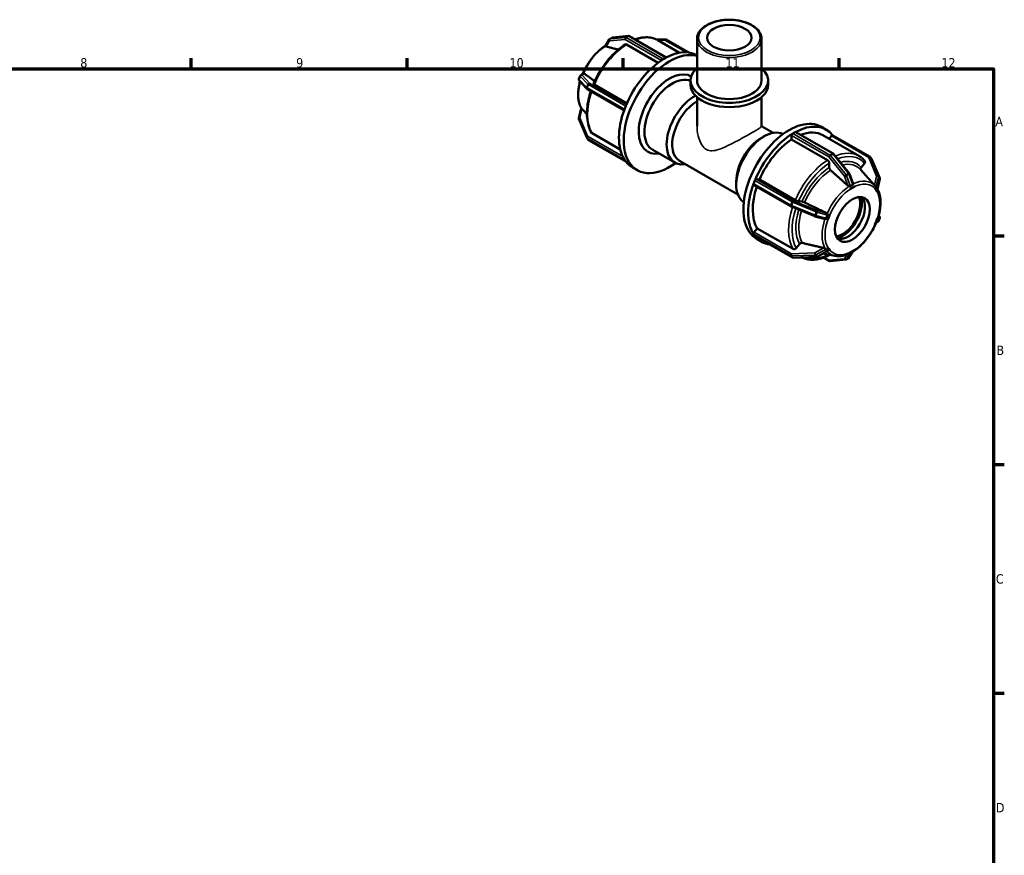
# Model space of a CAD drawing. Header units: millimetres. Extents: x 0 to 893, y -239 to 594.
# Tile 8 of 8: x 505 to 825, y 319 to 590. Entities that reach past the tile are written whole.
import ezdxf

# ---------------------------------------------------------------- set-up
doc = ezdxf.new("R2010")
doc.units = ezdxf.units.MM
for name, color, linetype, lineweight in [('Border (ANSI)', 7, 'Continuous', 70), ('Visible (ANSI)', 7, 'Continuous', 50), ('Visible Narrow (ANSI)', 7, 'Continuous', 35)]:
    doc.layers.add(name, color=color, linetype=linetype, lineweight=lineweight)
doc.styles.add('Note Text (ANSI)', font='tahoma.ttf')

# ---------------------------------------------------------------- blocks, each defined once
blk = doc.blocks.new('Borders Default Border')
at = {"layer": 'Border (ANSI)'}
for p, q in [((560.67, 574), (560.67, 577.45)), ((630.75, 574), (630.75, 577.45)), ((700.83, 574), (700.83, 577.45)), ((770.92, 574), (770.92, 577.45)), ((821, 519.75), (824.45, 519.75)), ((821, 445.5), (824.45, 445.5)), ((821, 371.25), (824.45, 371.25))]:
    blk.add_line(p, q, dxfattribs=at)
at = {"layer": 'Border (ANSI)', "flags": 128}
blk.add_lwpolyline([(20, 20), (20, 574), (821, 574), (821, 20), (20, 20)], dxfattribs=at)
at = {"layer": 'Border (ANSI)', "attachment_point": 7, "style": 'Note Text (ANSI)'}
for s, insert, char_height in [('12', (804.13, 574.4), 3.048), ('8', (524.63, 574.33), 3.05), ('9', (594.7, 574.34), 3.05), ('10', (663.96, 574.34), 3.048), ('11', (734.04, 574.4), 3.048), ('A', (821.63, 555.35), 3.05), ('B', (821.99, 481.1), 3.05), ('C', (821.8, 406.8), 3.05), ('D', (821.81, 332.6), 3.05)]:
    blk.add_mtext(s, dxfattribs=dict(at, insert=insert, char_height=char_height))

msp = doc.modelspace()

# ---------------------------------------------------------------- linework, layer by layer
at = {"layer": 'Visible (ANSI)'}
for p, q in [((695.074, 581.47), (696.328, 583.496)), ((697.303, 584.123), (696.497, 583.659)), ((702.556, 584.649), (697.499, 584.185)), ((712.205, 575.972), (701.929, 581.889)), ((714.862, 577.663), (702.839, 584.587)), ((711.729, 583.468), (714.546, 583.554)), ((712.103, 583.268), (719.154, 579.207)), ((714.801, 583.49), (722.093, 579.291)), ((724.803, 570.184), (724.803, 583.69)), ((745.758, 570.184), (745.758, 583.69)), ((713.905, 577.124), (714.308, 577.356)), ((714.308, 577.356), (714.711, 577.589)), ((724.788, 578.386), (724.803, 578.377)), ((687.038, 571.914), (687.83, 572.44)), ((686.856, 571.688), (686.453, 570.649)), ((686.551, 570.146), (689.08, 567.465)), ((691.487, 568.906), (702.051, 562.822)), ((722.708, 568.794), (722.708, 570.184)), ((747.854, 568.794), (747.854, 570.184)), ((689.19, 567.379), (701.127, 560.504)), ((724.803, 555.323), (724.803, 564.792)), ((745.758, 555.323), (745.758, 564.792)), ((686.434, 557.996), (687.233, 561.254)), ((701.247, 560.847), (701.448, 561.367)), ((701.448, 561.367), (701.65, 561.886)), ((688.986, 551.641), (686.458, 557.697)), ((690.744, 553.05), (699.888, 547.784)), ((745.758, 555.371), (749.534, 553.196)), ((755.851, 552.969), (756.254, 553.202)), ((756.254, 553.202), (756.657, 553.434)), ((756.896, 553.457), (769.008, 546.483)), ((765.178, 555.127), (766.733, 554.231)), ((689.036, 551.55), (689.439, 550.975)), ((689.593, 550.835), (701.693, 543.867)), ((745.644, 551.525), (746.545, 552.048)), ((755.511, 551.033), (755.511, 552.382)), ((767.148, 544.332), (755.511, 551.033)), ((765.685, 552.412), (777.322, 545.71)), ((767.697, 551.253), (768.448, 552.187)), ((780.969, 545.386), (768.858, 552.361)), ((710.409, 547.662), (717.594, 543.525)), ((701.448, 544.198), (701.247, 544.486)), ((701.65, 543.911), (701.448, 544.198)), ((719.138, 544.113), (738.037, 533.23)), ((767.714, 541.929), (767.714, 543.351)), ((769.142, 546.368), (774.199, 540.08)), ((778.085, 541.97), (779.15, 543.294)), ((781.526, 544.671), (781.123, 545.246)), ((781.575, 544.58), (784.104, 538.524)), ((703.828, 541.99), (705.384, 541.094)), ((780.345, 538.529), (777.997, 541.176)), ((737.529, 537.434), (737.529, 536.391)), ((743.192, 536.692), (743.394, 537.212)), ((743.394, 537.212), (743.595, 537.731)), ((744.059, 538.142), (745.069, 538.05)), ((745.069, 538.05), (756.706, 531.348)), ((774.277, 539.942), (775.475, 536.625)), ((784.127, 538.225), (783.328, 534.964)), ((755.358, 529.275), (743.247, 536.249)), ((774.49, 534.952), (774.489, 534.954)), ((774.489, 534.95), (774.49, 534.952)), ((775.232, 535.379), (774.49, 534.952)), ((775.975, 535.807), (775.232, 535.379)), ((775.974, 535.809), (775.975, 535.807)), ((775.975, 535.807), (775.974, 535.805)), ((782.556, 535.202), (782.558, 535.203)), ((782.558, 535.203), (782.558, 535.206)), ((782.929, 534.674), (782.558, 535.203)), ((782.618, 535.966), (782.593, 535.994)), ((783.3, 534.144), (782.929, 534.674)), ((783.3, 534.144), (783.298, 534.143)), ((783.301, 534.147), (783.3, 534.144)), ((757.762, 530.978), (758.827, 530.88)), ((763, 526.103), (755.414, 529.247)), ((766.088, 525.25), (763.056, 526.084)), ((767.165, 524.852), (767.162, 524.853)), ((767.536, 525.809), (767.165, 524.852)), ((767.165, 524.853), (767.165, 524.852)), ((767.907, 526.767), (767.536, 525.809)), ((767.905, 526.767), (767.907, 526.767)), ((767.907, 526.767), (767.908, 526.767)), ((782.558, 523.441), (782.929, 524.398)), ((783.523, 524.307), (782.887, 523.884)), ((782.929, 524.398), (783.3, 525.356)), ((783.298, 525.356), (783.3, 525.356)), ((783.3, 525.356), (783.301, 525.356)), ((783.706, 524.533), (784.109, 525.572)), ((784.01, 526.075), (783.747, 526.355)), ((743.317, 520.938), (744.326, 522.194)), ((744.326, 522.194), (755.963, 515.493)), ((782.558, 523.441), (782.556, 523.442)), ((782.558, 523.442), (782.558, 523.441)), ((743.394, 520.043), (743.192, 520.331)), ((743.595, 519.756), (743.394, 520.043)), ((755.761, 512.731), (743.65, 519.705)), ((744.218, 518.731), (745.774, 517.835)), ((757.02, 515.777), (758.085, 517.102)), ((767.063, 514.758), (763.819, 512.959)), ((767.162, 516.062), (767.165, 516.064)), ((767.165, 516.064), (767.165, 516.066)), ((767.165, 516.064), (767.536, 515.534)), ((767.536, 515.534), (767.907, 515.005)), ((767.907, 515.005), (767.905, 515.003)), ((767.908, 515.007), (767.907, 515.005)), ((775.451, 514.692), (774.233, 512.725)), ((774.49, 514.401), (775.232, 514.829)), ((775.232, 514.829), (775.975, 515.256)), ((775.974, 515.259), (775.975, 515.256)), ((775.975, 515.256), (775.974, 515.255)), ((763.601, 512.899), (756.015, 512.667)), ((769.545, 513.264), (765.753, 514.031)), ((765.87, 512.701), (767.723, 511.634)), ((768.006, 511.572), (773.063, 512.036)), ((773.259, 512.098), (774.065, 512.562)), ((774.49, 514.401), (774.489, 514.403)), ((774.489, 514.4), (774.49, 514.401))]:
    msp.add_line(p, q, dxfattribs=at)
for centre, start, end in [((696.736, 583.243), 119.93599, 148.23601), ((697.543, 583.707), 95.23725, 119.93599), ((702.6, 584.171), 60.06401, 95.23725), ((714.561, 583.074), 60.06401, 91.75008), ((686.901, 570.475), 158.80211, 223.33003), ((687.304, 571.514), 123.56778, 158.80211), ((689.429, 567.795), 223.33003, 240.06401), ((686.901, 557.882), 166.23177, 202.66139), ((689.429, 551.826), 202.66139, 215.02709), ((689.832, 551.251), 215.02709, 240.06401), ((768.768, 546.067), 38.80817, 60.06401), ((780.729, 544.97), 35.02709, 60.06401), ((781.133, 544.395), 22.66139, 35.02709), ((773.825, 539.779), 19.87113, 38.80817), ((783.661, 538.339), 346.23177, 22.66139), ((755.598, 529.691), 240.06401, 247.48785), ((763.183, 526.547), 247.48785, 254.62405), ((783.258, 524.707), 303.56778, 338.80211), ((783.661, 525.746), 338.80211, 43.33003), ((756.001, 513.147), 240.06401, 271.75008), ((763.587, 513.379), 271.75008, 299.01129), ((767.962, 512.05), 240.06401, 275.23725), ((773.019, 512.514), 275.23725, 299.93599), ((773.825, 512.978), 299.93599, 328.23601)]:
    msp.add_arc(centre, 0.48, start, end, dxfattribs=at)
for centre, major_axis, ratio in [((735.281, 584.083), (-7.2, 0), 0.5758617), ((775.232, 525.104), (-3.992, -6.933), 0.5780931)]:
    msp.add_ellipse(centre, major_axis=major_axis, ratio=ratio, dxfattribs=at)
for centre, major_axis, ratio, start_param, end_param in [((715.864, 559.292), (10.48, 18.198), 0.5780931, 0.1374266, 4.0574051), ((714.308, 560.188), (10.48, 18.198), 0.5780931, 0, 0.7515128), ((714.308, 560.188), (-10.48, -18.198), 0.5780931, 3.9570088, 4.940303), ((714.308, 560.188), (-10.48, -18.198), 0.5780931, 3.9250571, 3.9570088), ((713.905, 576.732), (0.24, 0.416), 0.5780931, 0.7834645, 0.9951913), ((714.308, 560.188), (-10.48, -18.198), 0.5780931, 3.8931054, 3.9250571), ((714.711, 577.196), (0.24, 0.416), 0.5780931, 0.5717377, 0.7834645), ((715.864, 559.292), (7.046, 12.236), 0.5780931, 6.2812423, 9.8606183), ((735.281, 570.184), (-12.573, 0), 0.5758617, 5.6974998, 10.0104635), ((716.797, 558.755), (6.388, 11.092), 0.5780931, 0.0718541, 3.1415927), ((735.281, 570.184), (-10.477, 0), 0.5758617, 0, 3.1415927), ((735.281, 568.794), (-12.573, 0), 0.5758617, 0, 3.1415927), ((723.981, 554.618), (-6.388, -11.092), 0.5780931, 3.8892132, 6.7342121), ((724.886, 554.096), (-5.749, -9.983), 0.5780931, 3.9352502, 6.2831853), ((714.308, 560.188), (-10.48, -18.198), 0.5780931, 5.0042063, 5.9875005), ((714.308, 560.188), (-10.48, -18.198), 0.5780931, 4.9722547, 5.0042063), ((701.541, 560.82), (0.24, 0.416), 0.5780931, 1.830662, 2.0423888), ((714.308, 560.188), (-10.48, -18.198), 0.5780931, 4.940303, 4.9722547), ((701.944, 561.859), (0.24, 0.416), 0.5780931, 1.6189352, 1.830662), ((754.698, 536.929), (10.48, 18.198), 0.5780931, 0, 3.1415927), ((756.254, 536.033), (10.48, 18.198), 0.5780931, 6.0515385, 7.0346981), ((746.58, 541.604), (-6.388, -11.092), 0.5780931, 3.1767831, 6.2479949), ((756.254, 536.033), (-10.48, -18.198), 0.5780931, 3.9570088, 4.940303), ((755.851, 552.577), (0.24, 0.416), 0.5780931, 0.9951913, 2.3542608), ((755.851, 552.577), (-0.24, -0.416), 0.5780931, 3.9250571, 4.1367839), ((756.657, 553.041), (-0.24, -0.416), 0.5780931, 3.7133303, 3.9250571), ((756.657, 553.041), (0.24, 0.416), 0.5780931, 0, 0.5717377), ((756.254, 536.033), (9.432, 16.378), 0.5780931, 0, 0.6165468), ((745.675, 542.125), (-5.749, -9.983), 0.5780931, 3.9289245, 5.4958534), ((756.254, 536.033), (-9.432, -16.378), 0.5780931, 3.9806413, 4.9166705), ((768.618, 551.945), (0.24, 0.416), 0.5780931, 0, 1.3070632), ((701.541, 544.851), (-0.24, -0.416), 0.5780931, 5.8077254, 6.0194522), ((714.308, 560.188), (-10.48, -18.198), 0.5780931, 5.9875005, 6.0194522), ((714.308, 560.188), (-10.48, -18.198), 0.5780931, 6.0194522, 6.0514039), ((701.944, 544.276), (-0.24, -0.416), 0.5780931, 6.0194522, 6.231179), ((714.308, 560.188), (-10.48, -18.198), 0.5780931, 6.0514039, 6.2831853), ((743.889, 537.705), (-0.24, -0.416), 0.5780931, 4.7605279, 4.9722547), ((743.889, 537.705), (0.24, 0.416), 0.5780931, 0.2598657, 1.6189352), ((756.254, 536.033), (-10.48, -18.198), 0.5780931, 5.0042063, 5.9875005), ((756.254, 536.033), (-9.432, -16.378), 0.5780931, 5.0524218, 5.963868), ((743.486, 536.665), (-0.24, -0.416), 0.5780931, 5.1839815, 6.2831853), ((743.486, 536.665), (-0.24, -0.416), 0.5780931, 4.9722547, 5.1839815), ((772.121, 526.896), (3.992, 6.933), 0.5780931, 3.5402256, 5.8845523), ((772.121, 526.896), (4.366, 7.582), 0.5780931, 3.6313594, 5.7934185), ((773.677, 526), (-3.992, -6.933), 0.5780931, 0.195319, 2.9462737), ((743.486, 520.696), (0.24, 0.416), 0.5780931, 1.3070632, 2.6661328), ((743.486, 520.696), (-0.24, -0.416), 0.5780931, 5.8077254, 6.0194522), ((743.889, 520.121), (-0.24, -0.416), 0.5780931, 6.0194522, 6.231179), ((743.889, 520.121), (-0.24, -0.416), 0.5780931, 6.231179, 6.2831853), ((756.254, 536.033), (-10.48, -18.198), 0.5780931, 6.0514039, 6.5148321)]:
    msp.add_ellipse(centre, major_axis=major_axis, ratio=ratio, start_param=start_param, end_param=end_param, dxfattribs=at)
for points, knots in [([(745.758, 583.69), (745.758, 584.335), (745.591, 584.978), (744.943, 586.213), (744.448, 586.8), (743.166, 587.873), (742.364, 588.351), (740.548, 589.134), (739.532, 589.436), (737.396, 589.836), (736.276, 589.935), (734.043, 589.919), (732.93, 589.806), (730.815, 589.379), (729.814, 589.064), (728.024, 588.257), (727.235, 587.764), (725.96, 586.64), (725.471, 586.01), (724.928, 584.804), (724.803, 584.248), (724.803, 583.69)], [0.7853982, 0.7853982, 0.7853982, 0.7853982, 1.0789672, 1.0789672, 1.3882812, 1.3882812, 1.7139979, 1.7139979, 2.0416909, 2.0416909, 2.3680762, 2.3680762, 2.6939096, 2.6939096, 3.020376, 3.020376, 3.3481308, 3.3481308, 3.6732442, 3.6732442, 3.9269908, 3.9269908, 3.9269908, 3.9269908]), ([(701.519, 581.922), (700.689, 581.389), (699.867, 580.773), (698.267, 579.392), (697.488, 578.628), (695.996, 576.978), (695.284, 576.093), (693.95, 574.23), (693.327, 573.252), (692.192, 571.238), (691.68, 570.201), (691.231, 569.151)], [0.05632555, 0.05632555, 0.05632555, 0.05632555, 0.24318467, 0.24318467, 0.43004379, 0.43004379, 0.61690291, 0.61690291, 0.80376203, 0.80376203, 0.99062115, 0.99062115, 0.99062115, 0.99062115]), ([(701.929, 581.889), (701.859, 581.929), (701.777, 581.958), (701.648, 581.97), (701.578, 581.957), (701.526, 581.926), (701.522, 581.924), (701.519, 581.922)], [0, 0, 0, 0, 0.029604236, 0.029604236, 0.059231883, 0.059231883, 0.061219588, 0.061219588, 0.061219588, 0.061219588]), ([(712.103, 583.268), (711.605, 583.554), (711.071, 583.778), (709.951, 584.093), (709.364, 584.185), (708.155, 584.239), (707.533, 584.201), (706.268, 584.002), (705.626, 583.841), (704.883, 583.588), (704.787, 583.555), (704.692, 583.52)], [5.49972085, 5.49972085, 5.49972085, 5.49972085, 5.64516788, 5.64516788, 5.79061491, 5.79061491, 5.93606194, 5.93606194, 6.08150896, 6.08150896, 6.10291493, 6.10291493, 6.10291493, 6.10291493]), ([(695.111, 581.529), (694.118, 580.911), (693.146, 580.123), (691.278, 578.245), (690.388, 577.143), (688.853, 574.809), (688.2, 573.586), (687.675, 572.337)], [6.32385955, 6.32385955, 6.32385955, 6.32385955, 6.63899345, 6.63899345, 6.96797575, 6.96797575, 7.28401981, 7.28401981, 7.28401981, 7.28401981]), ([(695.081, 581.371), (695.071, 581.389), (695.065, 581.406), (695.061, 581.439), (695.065, 581.455), (695.074, 581.47)], [-0.339735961, -0.339735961, -0.339735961, -0.339735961, -0.325147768, -0.325147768, -0.30790464, -0.30790464, -0.30790464, -0.30790464]), ([(695.283, 581.248), (695.279, 581.249), (695.275, 581.25), (695.216, 581.267), (695.166, 581.289), (695.108, 581.333), (695.092, 581.351), (695.081, 581.371)], [0.173212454, 0.173212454, 0.173212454, 0.173212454, 0.175003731, 0.175003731, 0.199335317, 0.199335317, 0.213410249, 0.213410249, 0.213410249, 0.213410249]), ([(687.933, 572.483), (687.965, 572.491), (687.998, 572.492), (688.084, 572.483), (688.135, 572.462), (688.181, 572.43), (688.185, 572.428), (688.188, 572.426)], [0.130989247, 0.130989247, 0.130989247, 0.130989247, 0.14506418, 0.14506418, 0.169395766, 0.169395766, 0.171187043, 0.171187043, 0.171187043, 0.171187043]), ([(686.815, 569.866), (686.67, 569.339), (686.549, 568.814), (686.221, 567.007), (686.15, 565.758), (686.36, 563.456), (686.639, 562.402), (687.143, 561.416), (687.189, 561.332), (687.236, 561.249)], [7.49118481, 7.49118481, 7.49118481, 7.49118481, 7.62381776, 7.62381776, 7.95345741, 7.95345741, 8.28256586, 8.28256586, 8.31387138, 8.31387138, 8.31387138, 8.31387138]), ([(691.232, 569.151), (691.228, 569.142), (691.228, 569.133), (691.237, 569.098), (691.266, 569.062), (691.349, 568.992), (691.417, 568.946), (691.487, 568.906)], [-0.071347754, -0.071347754, -0.071347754, -0.071347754, -0.059231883, -0.059231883, -0.029604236, -0.029604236, 0, 0, 0, 0]), ([(690.317, 566.729), (690.025, 565.838), (689.781, 564.947), (689.362, 563.02), (689.208, 561.988), (689.053, 559.988), (689.053, 559.019), (689.211, 557.174), (689.369, 556.298), (689.844, 554.667), (690.161, 553.913), (690.557, 553.235)], [1.13343946, 1.13343946, 1.13343946, 1.13343946, 1.29071818, 1.29071818, 1.47769065, 1.47769065, 1.66466312, 1.66466312, 1.85163559, 1.85163559, 2.03860806, 2.03860806, 2.03860806, 2.03860806]), ([(687.266, 561.219), (687.28, 561.209), (687.297, 561.193), (687.352, 561.141), (687.394, 561.097), (687.439, 561.046), (687.442, 561.043), (687.445, 561.039)], [0.130989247, 0.130989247, 0.130989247, 0.130989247, 0.14506418, 0.14506418, 0.169395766, 0.169395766, 0.171187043, 0.171187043, 0.171187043, 0.171187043]), ([(690.557, 553.235), (690.56, 553.23), (690.562, 553.226), (690.606, 553.155), (690.674, 553.09), (690.744, 553.05)], [-0.031570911, -0.031570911, -0.031570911, -0.031570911, -0.029604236, -0.029604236, 0, 0, 0, 0]), ([(767.714, 543.351), (767.714, 543.432), (767.697, 543.537), (767.644, 543.717), (767.597, 543.825), (767.498, 543.996), (767.429, 544.09), (767.3, 544.226), (767.218, 544.292), (767.148, 544.332)], [-0.11857334, -0.11857334, -0.11857334, -0.11857334, -0.08888919, -0.08888919, -0.05923188, -0.05923188, -0.02960424, -0.02960424, 0, 0, 0, 0]), ([(779.214, 544.115), (779.105, 544.244), (778.993, 544.369), (778.761, 544.61), (778.642, 544.726), (778.396, 544.949), (778.269, 545.056), (778.01, 545.26), (777.877, 545.357), (777.604, 545.541), (777.464, 545.628), (777.322, 545.71)], [5.29166623, 5.29166623, 5.29166623, 5.29166623, 5.33327715, 5.33327715, 5.37488808, 5.37488808, 5.416499, 5.416499, 5.45810993, 5.45810993, 5.49972085, 5.49972085, 5.49972085, 5.49972085]), ([(779.15, 543.294), (779.211, 543.37), (779.266, 543.468), (779.324, 543.638), (779.338, 543.74), (779.325, 543.903), (779.296, 543.993), (779.242, 544.078), (779.229, 544.096), (779.213, 544.114)], [-0.118573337, -0.118573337, -0.118573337, -0.118573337, -0.088889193, -0.088889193, -0.059231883, -0.059231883, -0.029604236, -0.029604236, -0.02124675, -0.02124675, -0.02124675, -0.02124675]), ([(768.133, 541.055), (768.108, 541.076), (768.085, 541.1), (767.998, 541.191), (767.929, 541.285), (767.83, 541.456), (767.783, 541.563), (767.73, 541.744), (767.714, 541.848), (767.714, 541.929)], [0.256821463, 0.256821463, 0.256821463, 0.256821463, 0.266797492, 0.266797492, 0.296430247, 0.296430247, 0.326102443, 0.326102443, 0.35580387, 0.35580387, 0.35580387, 0.35580387]), ([(778.02, 541.15), (778.006, 541.168), (777.992, 541.186), (777.939, 541.271), (777.91, 541.361), (777.897, 541.524), (777.911, 541.626), (777.969, 541.796), (778.024, 541.894), (778.085, 541.97)], [0.258551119, 0.258551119, 0.258551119, 0.258551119, 0.266797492, 0.266797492, 0.296430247, 0.296430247, 0.326102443, 0.326102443, 0.35580387, 0.35580387, 0.35580387, 0.35580387]), ([(769.545, 513.264), (770.398, 513.091), (771.314, 513.119), (773.259, 513.553), (774.294, 513.99), (776.351, 515.236), (777.372, 516.054), (779.284, 517.976), (780.173, 519.078), (781.736, 521.454), (782.41, 522.726), (783.479, 525.321), (783.874, 526.643), (784.341, 529.214), (784.411, 530.463), (784.202, 532.765), (783.923, 533.819), (783.419, 534.803), (783.375, 534.886), (783.329, 534.967)], [2.549122, 2.549122, 2.549122, 2.549122, 2.845364, 2.845364, 3.1672542, 3.1672542, 3.4974008, 3.4974008, 3.8263831, 3.8263831, 4.1541574, 4.1541574, 4.4822251, 4.4822251, 4.8118648, 4.8118648, 5.1409732, 5.1409732, 5.1716112, 5.1716112, 5.1716112, 5.1716112]), ([(774.145, 535.841), (774.099, 535.854), (774.053, 535.872), (773.933, 535.93), (773.863, 535.977), (773.806, 536.025), (773.802, 536.029), (773.798, 536.033), (773.794, 536.036)], [0.305992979, 0.305992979, 0.305992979, 0.305992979, 0.320067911, 0.320067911, 0.344399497, 0.344399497, 0.344399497, 0.346190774, 0.346190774, 0.346190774, 0.346190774]), ([(774.59, 535.809), (774.59, 535.809), (774.59, 535.809), (774.568, 535.794), (774.544, 535.784), (774.477, 535.773), (774.434, 535.776), (774.322, 535.792), (774.24, 535.813), (774.151, 535.839), (774.148, 535.84), (774.145, 535.841)], [-0.078253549, -0.078253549, -0.078253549, -0.078253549, -0.078232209, -0.078232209, -0.066687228, -0.066687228, -0.050429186, -0.050429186, -0.023665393, -0.023665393, -0.022735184, -0.022735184, -0.022735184, -0.022735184]), ([(775.396, 536.273), (775.253, 536.207), (775.114, 536.135), (774.986, 536.061), (774.858, 535.987), (774.724, 535.903), (774.59, 535.809)], [-0.05443172, -0.05443172, -0.05443172, -0.05443172, 0, 0, 0, 0.05443172, 0.05443172, 0.05443172, 0.05443172]), ([(775.481, 536.609), (775.499, 536.55), (775.503, 536.486), (775.49, 536.398), (775.481, 536.364), (775.452, 536.315), (775.436, 536.298), (775.41, 536.28), (775.403, 536.276), (775.396, 536.273)], [-0.133002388, -0.133002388, -0.133002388, -0.133002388, -0.107424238, -0.107424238, -0.091795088, -0.091795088, -0.080811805, -0.080811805, -0.077259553, -0.077259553, -0.077259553, -0.077259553]), ([(782.593, 535.994), (782.573, 536.017), (782.552, 536.04), (782.478, 536.124), (782.427, 536.182), (782.384, 536.23), (782.38, 536.234), (782.377, 536.237), (782.374, 536.241)], [0.311178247, 0.311178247, 0.311178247, 0.311178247, 0.320067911, 0.320067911, 0.344399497, 0.344399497, 0.344399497, 0.346190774, 0.346190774, 0.346190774, 0.346190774]), ([(782.63, 535.953), (782.629, 535.953), (782.629, 535.954), (782.627, 535.956), (782.626, 535.957), (782.625, 535.959), (782.624, 535.96), (782.622, 535.961), (782.622, 535.962), (782.62, 535.964), (782.619, 535.965), (782.618, 535.966)], [5.3067294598, 5.3067294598, 5.3067294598, 5.3067294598, 5.307128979, 5.307128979, 5.3075284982, 5.3075284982, 5.3079280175, 5.3079280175, 5.3083275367, 5.3083275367, 5.3087270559, 5.3087270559, 5.3087270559, 5.3087270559]), ([(782.881, 535.587), (782.869, 535.6), (782.857, 535.618), (782.821, 535.675), (782.796, 535.719), (782.733, 535.82), (782.686, 535.889), (782.629, 535.954)], [-0.082814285, -0.082814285, -0.082814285, -0.082814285, -0.070252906, -0.070252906, -0.050507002, -0.050507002, -0.023123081, -0.023123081, -0.023123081, -0.023123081]), ([(783.284, 535.012), (783.218, 535.124), (783.151, 535.227), (783.087, 535.318), (783.023, 535.41), (782.953, 535.501), (782.881, 535.587)], [0.83925925, 0.83925925, 0.83925925, 0.83925925, 0.89369097, 0.89369097, 0.89369097, 0.94812268, 0.94812268, 0.94812268, 0.94812268]), ([(783.328, 534.964), (783.328, 534.964), (783.328, 534.963), (783.327, 534.961), (783.322, 534.962), (783.309, 534.975), (783.302, 534.984), (783.29, 535.002), (783.287, 535.007), (783.284, 535.012)], [-0.109081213, -0.109081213, -0.109081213, -0.109081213, -0.107741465, -0.107741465, -0.092685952, -0.092685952, -0.08153942, -0.08153942, -0.078145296, -0.078145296, -0.078145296, -0.078145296]), ([(756.706, 531.348), (756.775, 531.308), (756.872, 531.26), (757.047, 531.181), (757.157, 531.137), (757.341, 531.073), (757.448, 531.04), (757.614, 530.999), (757.701, 530.983), (757.762, 530.978)], [0, 0, 0, 0, 0.02960424, 0.02960424, 0.05923188, 0.05923188, 0.08888919, 0.08888919, 0.11857334, 0.11857334, 0.11857334, 0.11857334]), ([(758.827, 530.88), (758.888, 530.874), (758.976, 530.859), (759.141, 530.817), (759.248, 530.785), (759.432, 530.72), (759.543, 530.677), (759.66, 530.624), (759.69, 530.61), (759.721, 530.595)], [0.11859448, 0.11859448, 0.11859448, 0.11859448, 0.148295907, 0.148295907, 0.177968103, 0.177968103, 0.207600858, 0.207600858, 0.217576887, 0.217576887, 0.217576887, 0.217576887]), ([(766.33, 525.232), (766.287, 525.226), (766.242, 525.225), (766.16, 525.233), (766.123, 525.241), (766.088, 525.25)], [0.305992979, 0.305992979, 0.305992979, 0.305992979, 0.320067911, 0.320067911, 0.331472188, 0.331472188, 0.331472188, 0.331472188]), ([(766.703, 525.464), (766.694, 525.435), (766.68, 525.41), (766.629, 525.349), (766.585, 525.319), (766.48, 525.266), (766.406, 525.242), (766.33, 525.232)], [-0.078441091, -0.078441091, -0.078441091, -0.078441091, -0.067340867, -0.067340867, -0.048506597, -0.048506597, -0.022744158, -0.022744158, -0.022744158, -0.022744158]), ([(766.699, 527.214), (766.704, 527.212), (766.709, 527.209), (766.714, 527.207), (766.782, 527.172), (766.85, 527.124), (766.942, 527.031), (766.972, 526.993), (766.998, 526.953)], [0.34260822, 0.34260822, 0.34260822, 0.34260822, 0.344399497, 0.344399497, 0.344399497, 0.368731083, 0.368731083, 0.382806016, 0.382806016, 0.382806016, 0.382806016]), ([(767.106, 526.503), (767.023, 526.328), (766.949, 526.154), (766.885, 525.988), (766.821, 525.823), (766.759, 525.646), (766.703, 525.464)], [-0.05443172, -0.05443172, -0.05443172, -0.05443172, 0, 0, 0, 0.05443172, 0.05443172, 0.05443172, 0.05443172]), ([(766.998, 526.953), (767.027, 526.907), (767.053, 526.859), (767.102, 526.748), (767.123, 526.683), (767.129, 526.589), (767.126, 526.556), (767.112, 526.517), (767.109, 526.51), (767.106, 526.503)], [-0.135930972, -0.135930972, -0.135930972, -0.135930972, -0.119033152, -0.119033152, -0.095348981, -0.095348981, -0.082223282, -0.082223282, -0.079089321, -0.079089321, -0.079089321, -0.079089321]), ([(755.963, 515.493), (756.033, 515.453), (756.129, 515.423), (756.305, 515.407), (756.415, 515.417), (756.599, 515.466), (756.706, 515.514), (756.871, 515.623), (756.959, 515.702), (757.02, 515.777)], [0, 0, 0, 0, 0.02960424, 0.02960424, 0.05923188, 0.05923188, 0.08888919, 0.08888919, 0.11857334, 0.11857334, 0.11857334, 0.11857334]), ([(758.085, 517.102), (758.145, 517.177), (758.233, 517.257), (758.399, 517.365), (758.506, 517.413), (758.69, 517.463), (758.8, 517.473), (758.917, 517.462), (758.948, 517.457), (758.978, 517.45)], [0.11859448, 0.11859448, 0.11859448, 0.11859448, 0.148295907, 0.148295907, 0.177968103, 0.177968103, 0.207600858, 0.207600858, 0.217576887, 0.217576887, 0.217576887, 0.217576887]), ([(765.957, 515.828), (765.962, 515.827), (765.967, 515.825), (765.972, 515.824), (766.041, 515.807), (766.119, 515.783), (766.242, 515.732), (766.287, 515.711), (766.33, 515.689)], [0.34260822, 0.34260822, 0.34260822, 0.34260822, 0.344399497, 0.344399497, 0.344399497, 0.368731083, 0.368731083, 0.382806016, 0.382806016, 0.382806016, 0.382806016]), ([(766.33, 515.689), (766.339, 515.684), (766.348, 515.68), (766.427, 515.64), (766.494, 515.61), (766.584, 515.566), (766.618, 515.548), (766.665, 515.516), (766.682, 515.501), (766.697, 515.481), (766.7, 515.476), (766.703, 515.471)], [-0.135502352, -0.135502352, -0.135502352, -0.135502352, -0.132351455, -0.132351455, -0.107741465, -0.107741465, -0.092685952, -0.092685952, -0.08153942, -0.08153942, -0.078145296, -0.078145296, -0.078145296, -0.078145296]), ([(766.703, 515.471), (766.759, 515.365), (766.821, 515.265), (766.885, 515.173), (766.949, 515.082), (767.023, 514.988), (767.106, 514.896)], [0.83925925, 0.83925925, 0.83925925, 0.83925925, 0.89369097, 0.89369097, 0.89369097, 0.94812268, 0.94812268, 0.94812268, 0.94812268]), ([(767.106, 514.896), (767.119, 514.882), (767.125, 514.867), (767.129, 514.829), (767.118, 514.806), (767.092, 514.777), (767.079, 514.766), (767.063, 514.758)], [-0.082814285, -0.082814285, -0.082814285, -0.082814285, -0.070252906, -0.070252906, -0.050507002, -0.050507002, -0.03791834, -0.03791834, -0.03791834, -0.03791834]), ([(758.833, 512.753), (759.221, 512.561), (759.628, 512.404), (760.611, 512.128), (761.198, 512.036), (762.407, 511.982), (763.029, 512.02), (764.293, 512.219), (764.936, 512.381), (766.231, 512.82), (766.884, 513.098), (767.535, 513.431)], [2.39396669, 2.39396669, 2.39396669, 2.39396669, 2.50357523, 2.50357523, 2.64902225, 2.64902225, 2.79446928, 2.79446928, 2.93991631, 2.93991631, 3.08536334, 3.08536334, 3.08536334, 3.08536334]), ([(767.535, 513.431), (767.539, 513.433), (767.544, 513.436), (767.597, 513.467), (767.644, 513.521), (767.678, 513.598), (767.686, 513.618), (767.692, 513.639)], [0.056747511, 0.056747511, 0.056747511, 0.056747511, 0.059231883, 0.059231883, 0.088889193, 0.088889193, 0.097761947, 0.097761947, 0.097761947, 0.097761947])]:
    msp.add_open_spline(points, degree=3, knots=knots, dxfattribs=at)
for points, weights in [([(699.211, 580.206), (697.144, 580.755), (695.283, 581.248)], [1.00122018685, 1.0021428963, 1.00029121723]), ([(688.188, 572.426), (689.79, 571.268), (691.593, 569.965)], [1.00029207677, 1.0023698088, 1.00095326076]), ([(687.445, 561.039), (688.237, 560.147), (689.076, 559.201)], [1.0002920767, 1.00131739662, 1.00149177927]), ([(773.794, 536.036), (771.174, 538.359), (768.133, 541.055)], [1.00029121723, 1.00290082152, 1]), ([(782.374, 536.241), (781.396, 537.344), (780.345, 538.529)], [1.00029207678, 1.00155924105, 1.0015267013]), ([(759.721, 530.595), (763.469, 528.779), (766.699, 527.214)], [1, 1.00290125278, 1.00029207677]), ([(758.978, 517.45), (762.726, 516.578), (765.957, 515.828)], [1, 1.00290125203, 1.0002920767])]:
    msp.add_rational_spline(points, weights, degree=2, dxfattribs=at)
for points in [[(687.83, 572.44), (687.859, 572.459), (687.894, 572.475), (687.933, 572.483)], [(687.236, 561.249), (687.24, 561.242), (687.249, 561.232), (687.266, 561.219)], [(775.232, 535.379), (774.993, 535.242), (774.745, 535.099), (774.489, 534.95)], [(774.489, 534.954), (774.743, 535.096), (774.997, 535.244), (775.232, 535.379)], [(774.489, 534.95), (774.489, 534.952), (774.489, 534.953), (774.489, 534.954)], [(775.232, 535.379), (775.467, 535.514), (775.723, 535.66), (775.974, 535.809)], [(775.974, 535.805), (775.721, 535.661), (775.471, 535.517), (775.232, 535.379)], [(775.475, 536.625), (775.477, 536.62), (775.479, 536.615), (775.481, 536.609)], [(782.556, 535.202), (782.556, 535.203), (782.557, 535.205), (782.558, 535.206)], [(782.929, 534.674), (782.809, 534.844), (782.686, 535.022), (782.556, 535.202)], [(782.558, 535.206), (782.684, 535.022), (782.811, 534.841), (782.929, 534.674)], [(782.929, 534.674), (783.046, 534.506), (783.174, 534.323), (783.301, 534.147)], [(783.298, 534.143), (783.174, 534.326), (783.048, 534.503), (782.929, 534.674)], [(767.162, 524.853), (767.292, 525.177), (767.418, 525.507), (767.536, 525.809)], [(767.536, 525.809), (767.416, 525.501), (767.292, 525.18), (767.165, 524.853)], [(767.536, 525.809), (767.653, 526.112), (767.782, 526.441), (767.905, 526.767)], [(767.908, 526.767), (767.78, 526.438), (767.655, 526.117), (767.536, 525.809)], [(767.905, 526.767), (767.906, 526.767), (767.907, 526.767), (767.908, 526.767)], [(782.556, 523.442), (782.686, 523.769), (782.809, 524.09), (782.929, 524.398)], [(782.929, 524.398), (782.811, 524.096), (782.684, 523.766), (782.558, 523.442)], [(782.929, 524.398), (783.048, 524.707), (783.174, 525.027), (783.298, 525.356)], [(783.301, 525.356), (783.174, 525.03), (783.046, 524.701), (782.929, 524.398)], [(783.298, 525.356), (783.299, 525.356), (783.3, 525.356), (783.301, 525.356)], [(767.162, 516.062), (767.163, 516.064), (767.164, 516.065), (767.165, 516.066)], [(767.536, 515.534), (767.418, 515.702), (767.292, 515.884), (767.162, 516.062)], [(767.165, 516.066), (767.292, 515.882), (767.416, 515.705), (767.536, 515.534)], [(767.536, 515.534), (767.655, 515.364), (767.78, 515.185), (767.908, 515.007)], [(767.905, 515.003), (767.782, 515.185), (767.653, 515.367), (767.536, 515.534)], [(775.232, 514.829), (774.997, 514.693), (774.743, 514.547), (774.489, 514.4)], [(774.489, 514.403), (774.745, 514.547), (774.993, 514.691), (775.232, 514.829)], [(775.232, 514.829), (775.471, 514.966), (775.721, 515.109), (775.974, 515.259)], [(775.974, 515.255), (775.723, 515.112), (775.467, 514.964), (775.232, 514.829)], [(774.489, 514.4), (774.489, 514.401), (774.489, 514.402), (774.489, 514.403)]]:
    msp.add_open_spline(points, degree=3, dxfattribs=at)
at = {"layer": 'Visible Narrow (ANSI)'}
for p, q in [((695.283, 581.248), (696.397, 583.047)), ((696.397, 583.047), (701.454, 583.511)), ((696.567, 583.68), (697.373, 584.145)), ((701.624, 584.144), (696.567, 583.68)), ((697.373, 584.145), (702.43, 584.608)), ((701.454, 583.511), (713.262, 576.711)), ((702.43, 584.608), (701.624, 584.144)), ((701.794, 584.099), (702.6, 584.563)), ((713.905, 577.124), (701.794, 584.099)), ((702.6, 584.563), (714.711, 577.589)), ((712.138, 583.248), (714.391, 583.316)), ((714.391, 583.316), (721.258, 579.362)), ((687.473, 571.952), (688.188, 572.426)), ((686.476, 570.596), (686.879, 571.635)), ((689.005, 567.916), (686.476, 570.596)), ((686.879, 571.635), (689.408, 568.955)), ((690.002, 569.271), (687.473, 571.952)), ((689.408, 568.955), (689.005, 567.916)), ((689.135, 567.822), (689.538, 568.861)), ((689.538, 568.861), (701.65, 561.886)), ((701.881, 562.431), (690.002, 569.271)), ((701.247, 560.847), (689.135, 567.822)), ((686.731, 558.124), (687.445, 561.039)), ((689.26, 552.068), (686.731, 558.124)), ((767.962, 545.995), (755.851, 552.969)), ((756.657, 553.434), (768.768, 546.459)), ((689.538, 550.885), (689.135, 551.46)), ((689.135, 551.46), (701.247, 544.486)), ((700.7, 545.48), (689.26, 552.068)), ((701.65, 543.911), (689.538, 550.885)), ((755.511, 552.382), (767.623, 545.407)), ((768.448, 552.187), (780.56, 545.212)), ((767.623, 545.407), (772.68, 539.119)), ((768.768, 546.459), (767.962, 545.995)), ((768.132, 545.845), (768.938, 546.309)), ((773.189, 539.557), (768.132, 545.845)), ((768.938, 546.309), (773.995, 540.021)), ((780.56, 545.212), (783.088, 539.156)), ((781.154, 545.189), (781.557, 544.614)), ((783.682, 539.133), (781.154, 545.189)), ((781.557, 544.614), (784.085, 538.558)), ((743.595, 537.731), (755.707, 530.757)), ((756.17, 531.168), (744.059, 538.142)), ((772.68, 539.119), (773.794, 536.036)), ((773.995, 540.021), (773.189, 539.557)), ((773.319, 539.325), (774.126, 539.789)), ((774.59, 535.809), (773.319, 539.325)), ((774.126, 539.789), (775.396, 536.273)), ((783.088, 539.156), (782.374, 536.241)), ((782.881, 535.587), (783.695, 538.912)), ((784.098, 538.337), (783.284, 535.012)), ((784.085, 538.558), (783.682, 539.133)), ((783.695, 538.912), (784.098, 538.337)), ((755.304, 529.718), (743.192, 536.692)), ((755.707, 530.757), (755.304, 529.718)), ((755.513, 529.616), (755.916, 530.656)), ((755.916, 530.656), (763.502, 527.512)), ((763.756, 528.024), (756.17, 531.168)), ((763.099, 526.472), (755.513, 529.616)), ((763.502, 527.512), (763.099, 526.472)), ((763.346, 526.386), (763.75, 527.426)), ((763.75, 527.426), (767.106, 526.503)), ((766.699, 527.214), (763.756, 528.024)), ((766.703, 525.464), (763.346, 526.386)), ((783.695, 524.521), (782.944, 524.023)), ((783.339, 525.056), (784.098, 525.56)), ((783.831, 526.183), (783.667, 526.075)), ((784.098, 525.56), (783.695, 524.521)), ((783.729, 526.292), (783.831, 526.183)), ((755.428, 513.964), (743.317, 520.938)), ((743.192, 520.331), (755.304, 513.356)), ((755.707, 512.781), (743.595, 519.756)), ((765.957, 515.828), (763.014, 514.196)), ((763.346, 513.61), (766.703, 515.471)), ((767.106, 514.896), (763.75, 513.035)), ((775.38, 514.648), (774.126, 512.622)), ((755.304, 513.356), (755.707, 512.781)), ((763.014, 514.196), (755.428, 513.964)), ((755.513, 513.308), (763.099, 513.539)), ((755.916, 512.733), (755.513, 513.308)), ((763.502, 512.964), (755.916, 512.733)), ((763.099, 513.539), (763.502, 512.964)), ((763.75, 513.035), (763.346, 513.61)), ((767.623, 511.855), (766.042, 512.765)), ((772.68, 512.319), (767.623, 511.855)), ((773.554, 513.73), (772.68, 512.319)), ((773.319, 512.158), (774.582, 514.197)), ((774.126, 512.622), (773.319, 512.158))]:
    msp.add_line(p, q, dxfattribs=at)
msp.add_ellipse((735.281, 584.083), major_axis=(-9.998, 0), ratio=0.5758617, dxfattribs=at)
for centre, major_axis, ratio, start_param, end_param in [((702.671, 566.889), (9.432, 16.378), 0.5780931, 0.8390486, 1.7750778), ((696.736, 583.243), (-0.408, 0.253), 0.7790998, 0, 1.1735914), ((696.736, 583.243), (-0.044, 0.478), 0.7885742, 0.3479284, 1.9187247), ((696.736, 583.243), (-0.24, 0.416), 0.5780931, 6.0233196, 6.2831853), ((697.543, 583.707), (-0.24, 0.416), 0.5780931, 6.0233196, 6.2831853), ((697.543, 583.707), (-0.044, 0.478), 0.7885742, 0, 0.3479284), ((701.794, 583.706), (-0.044, 0.478), 0.7885742, 0.3479284, 1.9187247), ((701.794, 583.706), (0.24, 0.416), 0.5780931, 0.7834645, 2.3542608), ((701.794, 583.706), (-0.24, 0.416), 0.5780931, 5.4997209, 6.0233196), ((702.6, 584.171), (-0.044, 0.478), 0.7885742, 0, 0.3479284), ((702.6, 584.171), (-0.24, 0.416), 0.5780931, 5.4997209, 6.0233196), ((702.6, 584.171), (0.24, 0.416), 0.5780931, 0, 0.7834645), ((702.671, 566.889), (9.432, 16.378), 0.5780931, 0, 0.6165468), ((714.561, 583.074), (-0.015, 0.48), 0.3942871, 0, 1.0298109), ((714.561, 583.074), (0.24, 0.416), 0.5780931, 0, 1.3070632), ((735.281, 583.69), (-10.477, 0), 0.5758617, 0, 3.1415927), ((695.749, 570.876), (-6.658, -11.561), 0.5780931, 3.9958901, 4.9014216), ((695.749, 570.876), (-6.658, -11.561), 0.5780931, 5.1280977, 5.9486192), ((686.901, 570.475), (-0.349, -0.329), 0.8949304, 5.2015467, 6.2831853), ((686.901, 570.475), (-0.448, 0.174), 0.2096643, 0, 0.4146092), ((687.304, 571.514), (-0.448, 0.174), 0.2096643, 0, 0.4146092), ((687.304, 571.514), (0.349, 0.329), 0.8949304, 0.4891578, 2.0599541), ((687.304, 571.514), (-0.265, 0.4), 0.967225, 5.3117304, 6.2831853), ((689.832, 568.834), (-0.349, -0.329), 0.8949304, 3.6307504, 5.2015467), ((689.832, 568.834), (0.448, -0.174), 0.2096643, 3.5562019, 4.0798006), ((689.832, 568.834), (0.24, 0.416), 0.5780931, 0.2598657, 1.830662), ((702.671, 566.889), (-9.432, -16.378), 0.5780931, 5.0524218, 5.963868), ((689.429, 567.795), (-0.349, -0.329), 0.8949304, 5.2015467, 6.2831853), ((689.429, 567.795), (-0.448, 0.174), 0.2096643, 0.4146092, 0.938208), ((689.429, 567.795), (-0.24, -0.416), 0.5780931, 4.9722547, 6.2831853), ((686.901, 557.882), (-0.443, -0.185), 0.6069996, 4.8446883, 6.2831853), ((686.901, 557.882), (-0.466, 0.114), 0.4579268, 5.1942664, 6.2831853), ((689.429, 551.826), (-0.443, -0.185), 0.6069996, 4.8446883, 6.2831853), ((689.429, 551.826), (-0.393, -0.276), 0.7877574, 0, 0.3525803), ((689.429, 551.826), (-0.24, -0.416), 0.5780931, 4.4486559, 6.0194522), ((689.832, 551.251), (-0.393, -0.276), 0.7877574, 0, 0.3525803), ((689.832, 551.251), (-0.24, -0.416), 0.5780931, 6.0194522, 6.2831853), ((768.768, 546.067), (0.24, 0.416), 0.5780931, 0, 0.7834645), ((767.89, 529.332), (9.432, 16.378), 0.5780931, 0, 0.648066), ((767.89, 529.332), (-9.432, -16.378), 0.5780931, 3.9806413, 4.9166705), ((768.456, 529.006), (9.032, 15.685), 0.5780931, 0.8415081, 1.7726184), ((767.962, 545.603), (-0.24, -0.416), 0.5780931, 3.9250571, 5.4958534), ((767.962, 545.603), (0.374, 0.301), 0.2127125, 0.9377138, 2.5085101), ((767.962, 545.603), (-0.24, 0.416), 0.5780931, 4.9761221, 5.4997209), ((768.768, 546.067), (0.24, -0.416), 0.5780931, 1.8345294, 2.3581282), ((768.768, 546.067), (0.374, 0.301), 0.2127125, 0, 0.9377138), ((768.456, 529.006), (9.032, 15.685), 0.5780931, 6.0774958, 6.9116625), ((768.456, 529.006), (8.166, 14.181), 0.5780931, 6.0836621, 6.8140596), ((768.875, 528.765), (7.78, 13.511), 0.5780931, 6.0921915, 6.7775989), ((780.729, 544.97), (0.24, 0.416), 0.5780931, 0, 1.3070632), ((780.729, 544.97), (0.443, 0.185), 0.6069996, 0.1322994, 1.7030957), ((780.729, 544.97), (0.393, 0.276), 0.7877574, 6.1121668, 6.2831853), ((781.133, 544.395), (0.393, 0.276), 0.7877574, 6.1121668, 6.2831853), ((781.133, 544.395), (0.443, 0.185), 0.6069996, 0, 0.1322994), ((768.456, 529.006), (-8.166, -14.181), 0.5780931, 3.989267, 4.9080448), ((768.875, 528.765), (7.78, 13.511), 0.5780931, 0.8508615, 1.763265), ((773.825, 539.779), (0.374, 0.301), 0.2127125, 0, 0.9377138), ((773.019, 539.315), (-0.374, -0.301), 0.2127125, 4.0793064, 5.6501028), ((773.019, 539.315), (0.451, 0.163), 0.2394965, 3.7793829, 5.3501792), ((773.019, 539.315), (-0.24, 0.416), 0.5780931, 4.4144913, 4.9761221), ((773.825, 539.779), (0.24, -0.416), 0.5780931, 1.2728986, 1.8345294), ((773.825, 539.779), (0.451, 0.163), 0.2394965, 5.3501792, 6.2831853), ((775.232, 525.104), (6.272, 10.892), 0.5780931, 6.0194522, 7.0666498), ((774.813, 525.345), (6.658, 11.561), 0.5780931, 6.0921915, 6.9958167), ((783.258, 538.914), (0.443, 0.185), 0.6069996, 0.1322994, 1.7030957), ((783.258, 538.914), (0.466, -0.114), 0.4579268, 0.4818774, 2.0526737), ((783.258, 538.914), (0.393, 0.276), 0.7877574, 5.5505361, 6.1121668), ((783.661, 538.339), (0.443, 0.185), 0.6069996, 0, 0.1322994), ((783.661, 538.339), (0.393, 0.276), 0.7877574, 5.5505361, 6.1121668), ((783.661, 538.339), (0.466, -0.114), 0.4579268, 0, 0.4818774), ((774.813, 525.345), (-6.658, -11.561), 0.5780931, 3.9958901, 4.9014216), ((775.232, 525.104), (6.272, 10.892), 0.5780931, 0.7834645, 1.830662), ((775.232, 525.104), (6.272, 10.892), 0.5780931, 4.9722547, 6.0194522), ((756.001, 530.73), (0.24, 0.416), 0.5780931, 0.2598657, 1.830662), ((756.001, 530.73), (0.448, -0.174), 0.2096643, 4.0798006, 4.6033994), ((756.001, 530.73), (0.184, 0.443), 0.1063562, 0.2124549, 1.7832513), ((767.89, 529.332), (-9.432, -16.378), 0.5780931, 5.0488608, 5.963868), ((768.456, 529.006), (-9.032, -15.685), 0.5780931, 5.0558356, 5.9614086), ((755.598, 529.691), (-0.24, -0.416), 0.5780931, 4.9722547, 6.2831853), ((755.598, 529.691), (-0.448, 0.174), 0.2096643, 0.938208, 1.4618068), ((755.598, 529.691), (-0.184, -0.443), 0.1063562, 4.9248439, 6.2831853), ((768.456, 529.006), (-8.166, -14.181), 0.5780931, 5.0851222, 5.9552423), ((768.875, 528.765), (-7.78, -13.511), 0.5780931, 5.0961222, 5.9520552), ((763.587, 527.586), (0.184, 0.443), 0.1063562, 0.2124549, 1.7832513), ((763.587, 527.586), (0.448, -0.174), 0.2096643, 4.6033994, 5.1650302), ((763.587, 527.586), (0.127, 0.463), 0.4276217, 4.478317, 6.0491133), ((763.183, 526.547), (-0.184, -0.443), 0.1063562, 4.9248439, 6.2831853), ((763.183, 526.547), (-0.127, -0.463), 0.4276217, 0, 1.3367244), ((763.183, 526.547), (-0.448, 0.174), 0.2096643, 1.4618068, 2.0234376), ((774.813, 525.345), (-6.658, -11.561), 0.5780931, 5.0430877, 5.9486192), ((775.232, 525.104), (-6.272, -10.892), 0.5780931, 4.9722547, 6.0194522), ((775.232, 525.104), (-6.272, -10.892), 0.5780931, 0.7834645, 1.830662), ((783.258, 524.707), (0.265, -0.4), 0.967225, 0, 0.5993414), ((783.258, 524.707), (0.448, -0.174), 0.2096643, 6.1361637, 6.2831853), ((783.661, 525.746), (0.265, -0.4), 0.967225, 0.5993414, 2.1701378), ((783.661, 525.746), (0.349, 0.329), 0.8949304, 0, 0.4891578), ((783.661, 525.746), (0.448, -0.174), 0.2096643, 6.1361637, 6.2831853), ((774.813, 525.345), (-6.658, -11.561), 0.5780931, 6.0919719, 6.4741791), ((775.232, 525.104), (-6.272, -10.892), 0.5780931, 6.0194522, 7.0666498), ((755.598, 513.722), (-0.24, -0.416), 0.5780931, 4.4486559, 6.0194522), ((755.598, 513.722), (-0.393, -0.276), 0.7877574, 0.3525803, 0.8761791), ((755.598, 513.722), (-0.015, 0.48), 0.3942871, 1.0298109, 2.6006072), ((756.001, 513.147), (-0.393, -0.276), 0.7877574, 0.3525803, 0.8761791), ((756.001, 513.147), (-0.24, -0.416), 0.5780931, 6.0194522, 6.2831853), ((756.001, 513.147), (0.015, -0.48), 0.3942871, 5.7421999, 6.2831853), ((768.456, 529.006), (-9.032, -15.685), 0.5780931, 0.1206729, 0.7062515), ((763.183, 513.954), (0.015, -0.48), 0.3942871, 4.1714036, 5.7421999), ((763.183, 513.954), (-0.233, 0.42), 0.0816765, 0.9114588, 2.4822551), ((763.183, 513.954), (0.393, 0.276), 0.7877574, 4.0177717, 4.5794025), ((763.587, 513.379), (-0.393, -0.276), 0.7877574, 0.8761791, 1.4378099), ((763.587, 513.379), (0.015, -0.48), 0.3942871, 5.7421999, 6.2831853), ((763.587, 513.379), (0.233, -0.42), 0.0816765, 5.6238478, 6.2831853), ((767.962, 512.05), (-0.24, -0.416), 0.5780931, 5.4958534, 6.2831853), ((767.962, 512.05), (0.044, -0.478), 0.7885742, 5.0603173, 6.2831853), ((773.019, 512.514), (0.044, -0.478), 0.7885742, 5.0603173, 6.2831853), ((773.019, 512.514), (-0.408, 0.253), 0.7790998, 1.1735914, 2.7443878), ((773.019, 512.514), (0.24, -0.416), 0.5780931, 0, 0.3017651), ((773.825, 512.978), (0.24, -0.416), 0.5780931, 0, 0.3017651), ((773.825, 512.978), (0.408, -0.253), 0.7790998, 5.8859804, 6.2831853)]:
    msp.add_ellipse(centre, major_axis=major_axis, ratio=ratio, start_param=start_param, end_param=end_param, dxfattribs=at)
for points, knots in [([(727.872, 547.759), (727.299, 548.089), (726.786, 548.648), (725.955, 549.984), (725.634, 550.754), (725.078, 552.501), (724.864, 553.66), (724.807, 554.975), (724.804, 555.149), (724.804, 555.323)], [0, 0, 0, 0, 0.24302276, 0.24302276, 0.48604552, 0.48604552, 0.83090308, 0.83090308, 0.88379329, 0.88379329, 0.88379329, 0.88379329]), ([(745.758, 555.322), (745.757, 555.24), (745.638, 555.116), (745.199, 554.784), (744.861, 554.559), (743.928, 553.984), (743.331, 553.632), (742.048, 552.893), (741.273, 552.455), (739.628, 551.546), (738.758, 551.075), (736.941, 550.115), (735.851, 549.556), (733.733, 548.553), (732.706, 548.109), (731.135, 547.586), (730.44, 547.402), (729.097, 547.317), (728.445, 547.429), (727.872, 547.759)], [4.3235748, 4.3235748, 4.3235748, 4.3235748, 4.6155421, 4.6155421, 4.8876072, 4.8876072, 5.1596722, 5.1596722, 5.4317373, 5.4317373, 5.7038023, 5.7038023, 6.0486599, 6.0486599, 6.3935175, 6.3935175, 6.6365402, 6.6365402, 6.879563, 6.879563, 6.879563, 6.879563])]:
    msp.add_open_spline(points, degree=3, knots=knots, dxfattribs=at)

# ---------------------------------------------------------------- block references
msp.add_blockref('Borders Default Border', (0, 0))

doc.saveas('drawing.dxf')
